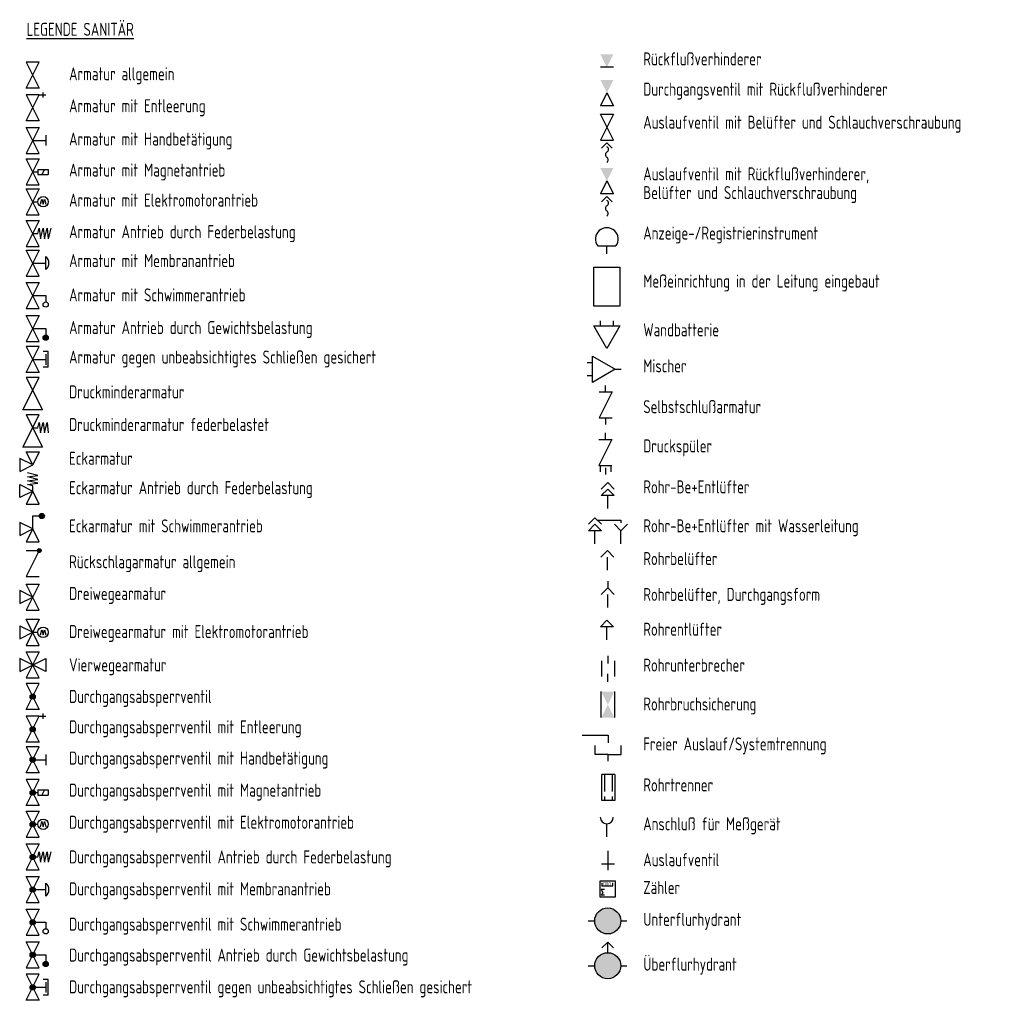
# Model space of a CAD drawing. Header units: millimetres. Extents: x 46241 to 47042, y 11353 to 11944.
# Tile 6 of 6: x 46778 to 47042, y 11680 to 11944. Entities that reach past the tile are written whole.
import ezdxf

# ---------------------------------------------------------------- set-up
doc = ezdxf.new("R2010")
doc.units = ezdxf.units.MM
doc.header["$LTSCALE"] = 500
for name, color, linetype in [('AS__EN_F', 132, 'Continuous'), ('GH__ERF', 132, 'Continuous'), ('S__AR_W', 132, 'Continuous'), ('S__BT_W', 142, 'Continuous'), ('S__EN_W', 132, 'Continuous'), ('ZX_LD', 255, 'Continuous')]:
    doc.layers.add(name, color=color, linetype=linetype)
doc.styles.add('ISOCP', font='isocp.shx', dxfattribs={"width": 0.8})
doc.styles.get("Standard").update_dxf_attribs({"font": 'isocp.shx', "width": 0.9})
doc.styles.add('VARIA', font='ISO.shx', dxfattribs={"width": 0.7})

msp = doc.modelspace()

# ---------------------------------------------------------------- hatches: boundary and pattern name
at = {"layer": 'AS__EN_F'}
for points in [[(46939.23, 11701.77, 1), (46932.23, 11701.77, 1)], [(46939.23, 11689.74, 1), (46932.23, 11689.74, 1)]]:
    msp.add_hatch(color=256, dxfattribs=at).paths.add_polyline_path(points)
at = {"layer": 'S__BT_W'}
h = msp.add_hatch(color=256, dxfattribs=at)
edge = h.paths.add_edge_path()
edge.add_arc((46781.12, 11692.66), 0.7, 0, 90, ccw=False)
edge.add_arc((46781.12, 11692.66), 0.7, 270, 360, ccw=False)
edge.add_arc((46781.12, 11692.66), 0.7, 180, 270, ccw=False)
edge.add_arc((46781.12, 11692.66), 0.7, 90, 180, ccw=False)
h = msp.add_hatch(color=256, dxfattribs=at)
edge = h.paths.add_edge_path()
edge.add_arc((46784.62, 11690.21), 0.7, 0, 90, ccw=False)
edge.add_arc((46784.62, 11690.21), 0.7, 270, 360, ccw=False)
edge.add_arc((46784.62, 11690.21), 0.7, 180, 270, ccw=False)
edge.add_arc((46784.62, 11690.21), 0.7, 90, 180, ccw=False)

# ---------------------------------------------------------------- linework, layer by layer
at = {"layer": 'AS__EN_F', "color": 7}
for p, q in [((46930.44, 11701.77), (46932.23, 11701.77)), ((46939.23, 11701.77), (46940.87, 11701.77)), ((46930.44, 11689.74), (46932.23, 11689.74)), ((46939.23, 11689.74), (46940.87, 11689.74))]:
    msp.add_line(p, q, dxfattribs=at)
at = {"layer": 'AS__EN_F'}
for p, q in [((46935.73, 11696.06), (46934.15, 11694.5)), ((46935.73, 11693.24), (46935.73, 11696.06)), ((46935.73, 11696.06), (46937.31, 11694.5))]:
    msp.add_line(p, q, dxfattribs=at)
for centre in [(46935.73, 11701.77), (46935.73, 11689.74)]:
    msp.add_circle(centre, 3.5, dxfattribs=at)
at = {"layer": 'GH__ERF'}
for p, q in [((46933.63, 11712.49), (46933.63, 11708.29)), ((46937.83, 11712.49), (46933.63, 11712.49)), ((46937.83, 11708.29), (46937.83, 11712.49)), ((46933.95, 11710.24), (46934.4, 11709.45)), ((46934.84, 11710.24), (46933.95, 11710.24)), ((46934.16, 11711.97), (46934.16, 11711.17)), ((46934.16, 11711.17), (46937.14, 11711.17)), ((46937.14, 11711.17), (46937.14, 11711.97)), ((46933.63, 11708.29), (46937.83, 11708.29)), ((46934.4, 11709.45), (46933.95, 11708.66)), ((46934.84, 11708.66), (46933.95, 11708.66))]:
    msp.add_line(p, q, dxfattribs=at)
at = {"layer": 'S__AR_W'}
for p, q in [((46783.92, 11923.09), (46783.92, 11924.49)), ((46782.87, 11923.79), (46784.62, 11923.79)), ((46781.12, 11911.58), (46784.62, 11911.58)), ((46784.62, 11912.98), (46784.62, 11910.18)), ((46781.12, 11903.09), (46782.52, 11903.09)), ((46782.52, 11903.79), (46782.52, 11902.39)), ((46782.52, 11903.79), (46785.32, 11903.79)), ((46784.27, 11903.79), (46783.57, 11902.39)), ((46785.32, 11903.79), (46785.32, 11902.39)), ((46782.52, 11902.39), (46785.32, 11902.39)), ((46781.12, 11895.09), (46782.52, 11895.09)), ((46783.22, 11894.39), (46783.57, 11895.79)), ((46783.57, 11895.79), (46783.92, 11894.39)), ((46783.92, 11894.39), (46784.27, 11895.79)), ((46784.27, 11895.79), (46784.62, 11894.39)), ((46782.52, 11886.55), (46782.87, 11887.95)), ((46782.87, 11887.95), (46783.22, 11885.15)), ((46783.22, 11885.15), (46783.92, 11887.95)), ((46783.92, 11887.95), (46784.27, 11885.15)), ((46784.27, 11885.15), (46784.97, 11887.95)), ((46784.97, 11887.95), (46785.32, 11885.15)), ((46786.02, 11887.95), (46785.32, 11885.15)), ((46781.12, 11886.55), (46782.52, 11886.55)), ((46784.62, 11876.84), (46784.62, 11880.34)), ((46781.12, 11878.59), (46784.62, 11878.59)), ((46781.12, 11869.9), (46784.62, 11869.9)), ((46784.62, 11869.9), (46784.62, 11868.15)), ((46781.12, 11861.01), (46784.62, 11861.01)), ((46784.62, 11861.01), (46784.62, 11859.26)), ((46781.12, 11852.69), (46784.62, 11852.69)), ((46785.32, 11854.79), (46783.92, 11854.79)), ((46784.62, 11854.09), (46784.62, 11851.29)), ((46785.32, 11850.59), (46785.32, 11854.79)), ((46785.32, 11850.59), (46783.92, 11850.59)), ((46781.12, 11834.33), (46782.52, 11834.33)), ((46782.52, 11834.33), (46782.87, 11835.73)), ((46782.87, 11835.73), (46783.22, 11832.93)), ((46783.22, 11832.93), (46783.92, 11835.73)), ((46783.92, 11835.73), (46784.27, 11832.93)), ((46784.27, 11832.93), (46784.97, 11835.73)), ((46784.97, 11835.73), (46785.32, 11832.93)), ((46782.52, 11821.51), (46779.72, 11822.21)), ((46779.72, 11821.16), (46782.52, 11821.51)), ((46782.52, 11820.46), (46779.72, 11821.16)), ((46777.62, 11819.06), (46781.12, 11817.31)), ((46777.62, 11815.56), (46777.62, 11819.06)), ((46779.72, 11820.11), (46782.52, 11820.46)), ((46782.52, 11819.41), (46779.72, 11820.11)), ((46779.72, 11819.06), (46782.52, 11819.41)), ((46781.12, 11818.71), (46779.72, 11819.06)), ((46781.12, 11817.31), (46781.12, 11818.71)), ((46781.12, 11817.31), (46777.62, 11815.56)), ((46781.12, 11817.31), (46779.37, 11813.81)), ((46782.87, 11813.81), (46781.12, 11817.31)), ((46779.37, 11813.81), (46782.87, 11813.81)), ((46781.12, 11807.13), (46781.12, 11810.63)), ((46781.12, 11810.63), (46782.87, 11810.63)), ((46781.12, 11807.13), (46777.62, 11808.88)), ((46777.62, 11808.88), (46777.62, 11805.38)), ((46777.62, 11805.38), (46781.12, 11807.13)), ((46781.12, 11807.13), (46779.37, 11803.63)), ((46782.87, 11803.63), (46781.12, 11807.13)), ((46779.37, 11803.63), (46782.87, 11803.63)), ((46777.62, 11781.1), (46777.62, 11777.6)), ((46777.62, 11781.1), (46781.12, 11779.35)), ((46777.62, 11777.6), (46781.12, 11779.35)), ((46781.12, 11779.35), (46782.52, 11779.35)), ((46783.22, 11778.65), (46783.57, 11780.05)), ((46783.57, 11780.05), (46783.92, 11778.65)), ((46783.92, 11778.65), (46784.27, 11780.05)), ((46784.27, 11780.05), (46784.62, 11778.65))]:
    msp.add_line(p, q, dxfattribs=at)
for points in [[(46782.87, 11925.57), (46779.37, 11925.57), (46782.87, 11932.57), (46779.37, 11932.57)], [(46782.87, 11916.79), (46779.37, 11916.79), (46782.87, 11923.79), (46779.37, 11923.79)], [(46779.37, 11915.08), (46782.87, 11915.08), (46779.37, 11908.08), (46782.87, 11908.08)], [(46779.37, 11906.59), (46782.87, 11906.59), (46779.37, 11899.59), (46782.87, 11899.59)], [(46779.37, 11898.59), (46782.87, 11898.59), (46779.37, 11891.59), (46782.87, 11891.59)], [(46779.37, 11890.05), (46782.87, 11890.05), (46779.37, 11883.05), (46782.87, 11883.05)], [(46779.37, 11882.09), (46782.87, 11882.09), (46779.37, 11875.09), (46782.87, 11875.09)], [(46779.37, 11873.4), (46782.87, 11873.4), (46779.37, 11866.4), (46782.87, 11866.4)], [(46779.37, 11864.51), (46782.87, 11864.51), (46779.37, 11857.51), (46782.87, 11857.51)], [(46782.87, 11849.19), (46779.37, 11849.19), (46782.87, 11856.19), (46779.37, 11856.19)], [(46779.37, 11847.86), (46783.75, 11839.11), (46778.5, 11839.11), (46782.87, 11847.86)], [(46779.37, 11837.83), (46783.75, 11829.08), (46778.5, 11829.08), (46782.87, 11837.83)], [(46781.12, 11824.34), (46779.37, 11827.84), (46782.87, 11827.84)], [(46781.12, 11824.34), (46777.62, 11826.09), (46777.62, 11822.59)], [(46779.37, 11792.31), (46782.87, 11792.31), (46779.37, 11785.31), (46782.87, 11785.31)], [(46781.12, 11788.81), (46777.62, 11790.56), (46777.62, 11787.06)], [(46779.37, 11782.85), (46782.87, 11782.85), (46779.37, 11775.85), (46782.87, 11775.85)], [(46779.37, 11774.08), (46782.87, 11774.08), (46779.37, 11767.08), (46782.87, 11767.08)], [(46784.62, 11772.33), (46784.62, 11768.83), (46777.62, 11772.33), (46777.62, 11768.83)]]:
    msp.add_lwpolyline(points, close=True, dxfattribs=at)
msp.add_lwpolyline([(46779.37, 11801.33), (46782.87, 11801.33), (46779.37, 11794.33), (46782.87, 11794.33)], dxfattribs=at)
for centre, radius in [((46783.92, 11895.09), 1.4), ((46784.62, 11867.45), 0.7), ((46784.62, 11858.56), 0.7), ((46783.57, 11810.63), 0.7), ((46782.87, 11801.33), 0.525), ((46783.92, 11779.35), 1.4)]:
    msp.add_circle(centre, radius, dxfattribs=at)
msp.add_arc((46783.31, 11878.59), 2.19, 306.8699, 53.1301, dxfattribs=at)
for points in [[(46783.92, 11858.56), (46783.96, 11858.35), (46783.96, 11858.78)], [(46783.96, 11858.78), (46784.05, 11858.15), (46784.05, 11858.98)], [(46784.05, 11858.15), (46783.96, 11858.78), (46783.96, 11858.35)], [(46784.05, 11858.98), (46784.21, 11858), (46784.21, 11859.13)], [(46784.21, 11858), (46784.05, 11858.98), (46784.05, 11858.15)], [(46784.21, 11859.13), (46784.4, 11857.9), (46784.4, 11859.23)], [(46784.4, 11857.9), (46784.21, 11859.13), (46784.21, 11858)], [(46784.4, 11859.23), (46784.62, 11857.86), (46784.62, 11859.26)], [(46784.62, 11857.86), (46784.4, 11859.23), (46784.4, 11857.9)], [(46784.84, 11857.9), (46784.62, 11859.26), (46784.62, 11857.86)], [(46784.62, 11859.26), (46784.84, 11857.9), (46784.84, 11859.23)], [(46785.03, 11858), (46784.84, 11859.23), (46784.84, 11857.9)], [(46784.84, 11859.23), (46785.03, 11858), (46785.03, 11859.13)], [(46785.19, 11858.15), (46785.03, 11859.13), (46785.03, 11858)], [(46785.03, 11859.13), (46785.19, 11858.15), (46785.19, 11858.98)], [(46785.29, 11858.35), (46785.19, 11858.98), (46785.19, 11858.15)], [(46785.19, 11858.98), (46785.29, 11858.35), (46785.29, 11858.78)], [(46785.32, 11858.56), (46785.29, 11858.78), (46785.29, 11858.35)], [(46782.87, 11810.63), (46782.91, 11810.41), (46782.91, 11810.84)], [(46782.91, 11810.84), (46783, 11810.22), (46783, 11811.04)], [(46783, 11810.22), (46782.91, 11810.84), (46782.91, 11810.41)], [(46783, 11811.04), (46783.16, 11810.06), (46783.16, 11811.19)], [(46783.16, 11810.06), (46783, 11811.04), (46783, 11810.22)], [(46783.16, 11811.19), (46783.35, 11809.96), (46783.35, 11811.29)], [(46783.35, 11809.96), (46783.16, 11811.19), (46783.16, 11810.06)], [(46783.35, 11811.29), (46783.57, 11809.93), (46783.57, 11811.33)], [(46783.57, 11809.93), (46783.35, 11811.29), (46783.35, 11809.96)], [(46783.57, 11811.33), (46783.79, 11809.96), (46783.79, 11811.29)], [(46783.79, 11809.96), (46783.57, 11811.33), (46783.57, 11809.93)], [(46783.79, 11811.29), (46783.98, 11810.06), (46783.98, 11811.19)], [(46783.98, 11810.06), (46783.79, 11811.29), (46783.79, 11809.96)], [(46783.98, 11811.19), (46784.14, 11810.22), (46784.14, 11811.04)], [(46784.14, 11810.22), (46783.98, 11811.19), (46783.98, 11810.06)], [(46784.14, 11811.04), (46784.24, 11810.41), (46784.24, 11810.84)], [(46784.24, 11810.41), (46784.14, 11811.04), (46784.14, 11810.22)], [(46784.27, 11810.63), (46784.24, 11810.84), (46784.24, 11810.41)], [(46782.35, 11801.33), (46782.37, 11801.17), (46782.37, 11801.49)], [(46782.37, 11801.49), (46782.45, 11801.02), (46782.45, 11801.64)], [(46782.45, 11801.02), (46782.37, 11801.49), (46782.37, 11801.17)], [(46782.45, 11801.64), (46782.56, 11800.91), (46782.56, 11801.76)], [(46782.56, 11800.91), (46782.45, 11801.64), (46782.45, 11801.02)], [(46782.56, 11801.76), (46782.71, 11800.83), (46782.71, 11801.83)], [(46782.71, 11800.83), (46782.56, 11801.76), (46782.56, 11800.91)], [(46782.71, 11801.83), (46782.87, 11800.81), (46782.87, 11801.86)], [(46782.87, 11800.81), (46782.71, 11801.83), (46782.71, 11800.83)], [(46782.87, 11801.86), (46783.03, 11800.83), (46783.03, 11801.83)], [(46783.03, 11800.83), (46782.87, 11801.86), (46782.87, 11800.81)], [(46783.03, 11801.83), (46783.18, 11800.91), (46783.18, 11801.76)], [(46783.18, 11800.91), (46783.03, 11801.83), (46783.03, 11800.83)], [(46783.18, 11801.76), (46783.3, 11801.02), (46783.3, 11801.64)], [(46783.3, 11801.02), (46783.18, 11801.76), (46783.18, 11800.91)], [(46783.3, 11801.64), (46783.37, 11801.17), (46783.37, 11801.49)], [(46783.37, 11801.17), (46783.3, 11801.64), (46783.3, 11801.02)], [(46783.4, 11801.33), (46783.37, 11801.49), (46783.37, 11801.17)]]:
    msp.add_solid(points, dxfattribs=at)
at = {"layer": 'S__BT_W'}
for p, q in [((46937.25, 11931.24), (46933.75, 11931.24)), ((46935.5, 11924.35), (46933.75, 11920.85)), ((46935.5, 11924.35), (46937.25, 11920.85)), ((46937.25, 11920.85), (46933.75, 11920.85)), ((46933.05, 11883.21), (46937.95, 11883.21)), ((46935.5, 11881.11), (46935.5, 11883.21)), ((46932, 11867), (46932, 11877.5)), ((46932, 11877.5), (46939, 11877.5)), ((46939, 11877.5), (46939, 11867)), ((46939, 11867), (46932, 11867)), ((46935.15, 11843.97), (46935.15, 11845.72)), ((46936.9, 11843.97), (46933.4, 11836.97)), ((46933.4, 11843.97), (46936.9, 11843.97)), ((46933.4, 11836.97), (46936.9, 11836.97)), ((46933.4, 11836.97), (46936.9, 11836.97)), ((46935.15, 11836.97), (46935.15, 11835.22)), ((46935.13, 11831.22), (46935.13, 11832.97)), ((46933.38, 11831.22), (46936.88, 11831.22)), ((46936.88, 11831.22), (46933.38, 11824.22)), ((46933.38, 11824.22), (46936.88, 11824.22)), ((46933.38, 11824.22), (46936.88, 11824.22)), ((46933.73, 11824.22), (46933.73, 11822.47)), ((46936.53, 11824.22), (46936.53, 11822.47)), ((46935.13, 11823.52), (46935.13, 11821.77)), ((46935.75, 11812.6), (46935.75, 11816.1)), ((46932.97, 11809.46), (46939.27, 11809.46)), ((46939.27, 11809.46), (46939.27, 11808.76)), ((46932.27, 11803.16), (46932.27, 11806.66)), ((46939.27, 11803.16), (46939.27, 11806.66)), ((46935.67, 11796.08), (46935.67, 11799.58)), ((46935.74, 11793.06), (46935.74, 11791.31)), ((46935.74, 11786.06), (46935.74, 11789.56)), ((46935.5, 11777.35), (46935.5, 11780.85)), ((46934.02, 11771.66), (46934.02, 11767.46)), ((46935.77, 11773.06), (46935.77, 11770.96)), ((46937.52, 11771.66), (46937.52, 11767.46)), ((46935.77, 11766.06), (46935.77, 11768.16)), ((46934.01, 11756.44), (46934.01, 11763.44)), ((46937.51, 11763.44), (46937.51, 11756.44)), ((46783.92, 11756.11), (46783.92, 11757.51)), ((46782.87, 11756.81), (46784.62, 11756.81)), ((46928.89, 11751.75), (46935.89, 11751.75)), ((46935.89, 11751.75), (46935.89, 11749.65)), ((46932.39, 11746.5), (46932.39, 11748.95)), ((46939.39, 11746.5), (46939.39, 11748.95)), ((46781.12, 11745.08), (46784.62, 11745.08)), ((46784.62, 11746.48), (46784.62, 11743.68)), ((46935.89, 11746.5), (46932.39, 11746.5)), ((46935.89, 11746.5), (46939.39, 11746.5)), ((46935.89, 11744.75), (46935.89, 11746.5)), ((46934.13, 11734.14), (46934.13, 11741.14)), ((46937.63, 11741.14), (46934.13, 11741.14)), ((46934.83, 11741.14), (46934.83, 11736.59)), ((46936.93, 11741.14), (46936.93, 11736.59)), ((46937.63, 11741.14), (46937.63, 11734.14)), ((46781.12, 11736.27), (46782.52, 11736.27)), ((46782.52, 11736.97), (46785.32, 11736.97)), ((46782.52, 11736.97), (46782.52, 11735.57)), ((46784.27, 11736.97), (46783.57, 11735.57)), ((46785.32, 11736.97), (46785.32, 11735.57)), ((46782.52, 11735.57), (46785.32, 11735.57)), ((46937.63, 11734.14), (46934.13, 11734.14)), ((46934.83, 11735.19), (46934.83, 11734.14)), ((46936.93, 11735.19), (46936.93, 11734.14)), ((46783.22, 11727.07), (46783.57, 11728.47)), ((46783.57, 11728.47), (46783.92, 11727.07)), ((46783.92, 11727.07), (46784.27, 11728.47)), ((46784.27, 11728.47), (46784.62, 11727.07)), ((46781.12, 11727.77), (46782.52, 11727.77)), ((46935.49, 11724.38), (46935.49, 11727.88)), ((46782.52, 11718.97), (46782.87, 11720.37)), ((46782.87, 11720.37), (46783.22, 11717.57)), ((46783.22, 11717.57), (46783.92, 11720.37)), ((46783.92, 11720.37), (46784.27, 11717.57)), ((46784.27, 11717.57), (46784.97, 11720.37)), ((46784.97, 11720.37), (46785.32, 11717.57)), ((46786.02, 11720.37), (46785.32, 11717.57)), ((46781.12, 11718.97), (46782.52, 11718.97)), ((46781.12, 11710.2), (46784.62, 11710.2)), ((46784.62, 11708.45), (46784.62, 11711.95)), ((46781.12, 11701.43), (46784.62, 11701.43)), ((46784.62, 11701.43), (46784.62, 11699.68)), ((46781.12, 11692.66), (46784.62, 11692.66)), ((46784.62, 11692.66), (46784.62, 11690.91)), ((46785.32, 11686.04), (46783.92, 11686.04)), ((46785.32, 11681.84), (46785.32, 11686.04)), ((46781.12, 11683.94), (46784.62, 11683.94)), ((46784.62, 11685.34), (46784.62, 11682.54)), ((46785.32, 11681.84), (46783.92, 11681.84))]:
    msp.add_line(p, q, dxfattribs=at)
for points in [[(46934, 11817.85), (46935.75, 11819.6), (46937.5, 11817.85)], [(46930.52, 11808.41), (46932.27, 11810.16), (46934.02, 11808.41)], [(46937.52, 11808.41), (46939.27, 11806.66), (46941.02, 11808.41)], [(46933.92, 11799.58), (46935.67, 11801.33), (46937.42, 11799.58)], [(46933.99, 11789.56), (46935.74, 11791.31), (46937.49, 11789.56)]]:
    msp.add_lwpolyline(points, dxfattribs=at)
for points in [[(46934, 11816.1), (46935.75, 11817.85), (46937.5, 11816.1)], [(46930.52, 11806.66), (46932.27, 11808.41), (46934.02, 11806.66)], [(46933.75, 11780.85), (46935.5, 11782.6), (46937.25, 11780.85)], [(46782.87, 11758.58), (46779.37, 11758.58), (46782.87, 11765.58), (46779.37, 11765.58)], [(46782.87, 11749.81), (46779.37, 11749.81), (46782.87, 11756.81), (46779.37, 11756.81)], [(46782.87, 11741.58), (46779.37, 11741.58), (46782.87, 11748.58), (46779.37, 11748.58)], [(46782.87, 11732.77), (46779.37, 11732.77), (46782.87, 11739.77), (46779.37, 11739.77)], [(46779.37, 11731.27), (46782.87, 11731.27), (46779.37, 11724.27), (46782.87, 11724.27)], [(46779.37, 11722.47), (46782.87, 11722.47), (46779.37, 11715.47), (46782.87, 11715.47)], [(46779.37, 11713.7), (46782.87, 11713.7), (46779.37, 11706.7), (46782.87, 11706.7)], [(46779.37, 11704.93), (46782.87, 11704.93), (46779.37, 11697.93), (46782.87, 11697.93)], [(46779.37, 11696.16), (46782.87, 11696.16), (46779.37, 11689.16), (46782.87, 11689.16)], [(46782.87, 11680.44), (46779.37, 11680.44), (46782.87, 11687.44), (46779.37, 11687.44)]]:
    msp.add_lwpolyline(points, close=True, dxfattribs=at)
for points in [[(46781.12, 11693.36, -0.414214), (46781.82, 11692.66, -0.414214), (46781.12, 11691.96, -0.414214), (46780.42, 11692.66, -0.414214), (46781.12, 11693.36)], [(46784.62, 11690.91, -0.414214), (46785.32, 11690.21, -0.414214), (46784.62, 11689.51, -0.414214), (46783.92, 11690.21, -0.414214), (46784.62, 11690.91)]]:
    msp.add_lwpolyline(points, format="xyb", close=True, dxfattribs=at)
for centre, radius in [((46781.12, 11762.08), 0.7), ((46781.12, 11753.31), 0.7), ((46781.12, 11745.08), 0.7), ((46781.12, 11736.27), 0.7), ((46781.12, 11727.77), 0.7), ((46783.92, 11727.77), 1.4), ((46781.12, 11718.97), 0.7), ((46781.12, 11710.2), 0.7), ((46781.12, 11701.43), 0.7), ((46784.62, 11698.98), 0.7), ((46781.12, 11683.94), 0.7)]:
    msp.add_circle(centre, radius, dxfattribs=at)
for centre, radius, start, end in [((46935.5, 11885.05), 3.06, 323.1301, 216.8699), ((46935.49, 11729.63), 1.75, 180, 0), ((46783.31, 11710.2), 2.19, 306.8699, 53.1301)]:
    msp.add_arc(centre, radius, start, end, dxfattribs=at)
for points in [[(46933.75, 11934.74), (46937.25, 11934.74), (46935.5, 11931.24)], [(46933.75, 11927.85), (46937.25, 11927.85), (46935.5, 11924.35)], [(46780.71, 11762.64), (46780.9, 11761.41), (46780.9, 11762.74)], [(46780.9, 11762.74), (46781.12, 11761.38), (46781.12, 11762.78)], [(46781.12, 11761.38), (46780.9, 11762.74), (46780.9, 11761.41)], [(46781.12, 11762.78), (46781.34, 11761.41), (46781.34, 11762.74)], [(46781.34, 11761.41), (46781.12, 11762.78), (46781.12, 11761.38)], [(46781.34, 11762.74), (46781.53, 11761.51), (46781.53, 11762.64)], [(46781.53, 11761.51), (46781.34, 11762.74), (46781.34, 11761.41)], [(46934.01, 11763.44), (46937.51, 11763.44), (46935.76, 11759.94)], [(46780.42, 11762.08), (46780.46, 11761.86), (46780.46, 11762.29)], [(46780.46, 11762.29), (46780.55, 11761.67), (46780.55, 11762.49)], [(46780.55, 11761.67), (46780.46, 11762.29), (46780.46, 11761.86)], [(46780.55, 11762.49), (46780.71, 11761.51), (46780.71, 11762.64)], [(46780.71, 11761.51), (46780.55, 11762.49), (46780.55, 11761.67)], [(46780.9, 11761.41), (46780.71, 11762.64), (46780.71, 11761.51)], [(46781.53, 11762.64), (46781.69, 11761.67), (46781.69, 11762.49)], [(46781.69, 11761.67), (46781.53, 11762.64), (46781.53, 11761.51)], [(46781.69, 11762.49), (46781.79, 11761.86), (46781.79, 11762.29)], [(46781.79, 11761.86), (46781.69, 11762.49), (46781.69, 11761.67)], [(46781.82, 11762.08), (46781.79, 11762.29), (46781.79, 11761.86)], [(46934.01, 11756.44), (46935.76, 11759.94), (46937.51, 11756.44)], [(46780.42, 11753.31), (46780.46, 11753.09), (46780.46, 11753.52)], [(46780.46, 11753.52), (46780.55, 11752.89), (46780.55, 11753.72)], [(46780.55, 11752.89), (46780.46, 11753.52), (46780.46, 11753.09)], [(46780.55, 11753.72), (46780.71, 11752.74), (46780.71, 11753.87)], [(46780.71, 11752.74), (46780.55, 11753.72), (46780.55, 11752.89)], [(46780.71, 11753.87), (46780.9, 11752.64), (46780.9, 11753.97)], [(46780.9, 11752.64), (46780.71, 11753.87), (46780.71, 11752.74)], [(46780.9, 11753.97), (46781.12, 11752.61), (46781.12, 11754.01)], [(46781.12, 11752.61), (46780.9, 11753.97), (46780.9, 11752.64)], [(46781.12, 11754.01), (46781.34, 11752.64), (46781.34, 11753.97)], [(46781.34, 11752.64), (46781.12, 11754.01), (46781.12, 11752.61)], [(46781.34, 11753.97), (46781.53, 11752.74), (46781.53, 11753.87)], [(46781.53, 11752.74), (46781.34, 11753.97), (46781.34, 11752.64)], [(46781.53, 11753.87), (46781.69, 11752.89), (46781.69, 11753.72)], [(46781.69, 11752.89), (46781.53, 11753.87), (46781.53, 11752.74)], [(46781.69, 11753.72), (46781.79, 11753.09), (46781.79, 11753.52)], [(46781.79, 11753.09), (46781.69, 11753.72), (46781.69, 11752.89)], [(46781.82, 11753.31), (46781.79, 11753.52), (46781.79, 11753.09)], [(46780.42, 11745.08), (46780.46, 11744.87), (46780.46, 11745.3)], [(46780.46, 11745.3), (46780.55, 11744.67), (46780.55, 11745.49)], [(46780.55, 11744.67), (46780.46, 11745.3), (46780.46, 11744.87)], [(46780.55, 11745.49), (46780.71, 11744.52), (46780.71, 11745.65)], [(46780.71, 11744.52), (46780.55, 11745.49), (46780.55, 11744.67)], [(46780.71, 11745.65), (46780.9, 11744.42), (46780.9, 11745.75)], [(46780.9, 11744.42), (46780.71, 11745.65), (46780.71, 11744.52)], [(46780.9, 11745.75), (46781.12, 11744.38), (46781.12, 11745.78)], [(46781.12, 11744.38), (46780.9, 11745.75), (46780.9, 11744.42)], [(46781.12, 11745.78), (46781.34, 11744.42), (46781.34, 11745.75)], [(46781.34, 11744.42), (46781.12, 11745.78), (46781.12, 11744.38)], [(46781.34, 11745.75), (46781.53, 11744.52), (46781.53, 11745.65)], [(46781.53, 11744.52), (46781.34, 11745.75), (46781.34, 11744.42)], [(46781.53, 11745.65), (46781.69, 11744.67), (46781.69, 11745.49)], [(46781.69, 11744.67), (46781.53, 11745.65), (46781.53, 11744.52)], [(46781.69, 11745.49), (46781.79, 11744.87), (46781.79, 11745.3)], [(46781.79, 11744.87), (46781.69, 11745.49), (46781.69, 11744.67)], [(46781.82, 11745.08), (46781.79, 11745.3), (46781.79, 11744.87)], [(46780.42, 11736.27), (46780.46, 11736.06), (46780.46, 11736.49)], [(46780.46, 11736.49), (46780.55, 11735.86), (46780.55, 11736.68)], [(46780.55, 11735.86), (46780.46, 11736.49), (46780.46, 11736.06)], [(46780.55, 11736.68), (46780.71, 11735.71), (46780.71, 11736.84)], [(46780.71, 11735.71), (46780.55, 11736.68), (46780.55, 11735.86)], [(46780.71, 11736.84), (46780.9, 11735.61), (46780.9, 11736.94)], [(46780.9, 11735.61), (46780.71, 11736.84), (46780.71, 11735.71)], [(46780.9, 11736.94), (46781.12, 11735.57), (46781.12, 11736.97)], [(46781.12, 11735.57), (46780.9, 11736.94), (46780.9, 11735.61)], [(46781.12, 11736.97), (46781.34, 11735.61), (46781.34, 11736.94)], [(46781.34, 11735.61), (46781.12, 11736.97), (46781.12, 11735.57)], [(46781.34, 11736.94), (46781.53, 11735.71), (46781.53, 11736.84)], [(46781.53, 11735.71), (46781.34, 11736.94), (46781.34, 11735.61)], [(46781.53, 11736.84), (46781.69, 11735.86), (46781.69, 11736.68)], [(46781.69, 11735.86), (46781.53, 11736.84), (46781.53, 11735.71)], [(46781.69, 11736.68), (46781.79, 11736.06), (46781.79, 11736.49)], [(46781.79, 11736.06), (46781.69, 11736.68), (46781.69, 11735.86)], [(46781.82, 11736.27), (46781.79, 11736.49), (46781.79, 11736.06)], [(46780.55, 11728.19), (46780.71, 11727.21), (46780.71, 11728.34)], [(46780.71, 11728.34), (46780.9, 11727.11), (46780.9, 11728.44)], [(46780.9, 11727.11), (46780.71, 11728.34), (46780.71, 11727.21)], [(46780.9, 11728.44), (46781.12, 11727.07), (46781.12, 11728.47)], [(46781.12, 11727.07), (46780.9, 11728.44), (46780.9, 11727.11)], [(46781.34, 11727.11), (46781.12, 11728.47), (46781.12, 11727.07)], [(46781.12, 11728.47), (46781.34, 11727.11), (46781.34, 11728.44)], [(46781.53, 11727.21), (46781.34, 11728.44), (46781.34, 11727.11)], [(46781.34, 11728.44), (46781.53, 11727.21), (46781.53, 11728.34)], [(46781.69, 11727.36), (46781.53, 11728.34), (46781.53, 11727.21)], [(46781.53, 11728.34), (46781.69, 11727.36), (46781.69, 11728.19)], [(46780.42, 11727.77), (46780.46, 11727.56), (46780.46, 11727.99)], [(46780.46, 11727.99), (46780.55, 11727.36), (46780.55, 11728.19)], [(46780.55, 11727.36), (46780.46, 11727.99), (46780.46, 11727.56)], [(46780.71, 11727.21), (46780.55, 11728.19), (46780.55, 11727.36)], [(46781.79, 11727.56), (46781.69, 11728.19), (46781.69, 11727.36)], [(46781.69, 11728.19), (46781.79, 11727.56), (46781.79, 11727.99)], [(46781.82, 11727.77), (46781.79, 11727.99), (46781.79, 11727.56)], [(46780.42, 11718.97), (46780.46, 11718.76), (46780.46, 11719.19)], [(46780.46, 11719.19), (46780.55, 11718.56), (46780.55, 11719.38)], [(46780.55, 11718.56), (46780.46, 11719.19), (46780.46, 11718.76)], [(46780.55, 11719.38), (46780.71, 11718.41), (46780.71, 11719.54)], [(46780.71, 11718.41), (46780.55, 11719.38), (46780.55, 11718.56)], [(46780.71, 11719.54), (46780.9, 11718.31), (46780.9, 11719.64)], [(46780.9, 11718.31), (46780.71, 11719.54), (46780.71, 11718.41)], [(46780.9, 11719.64), (46781.12, 11718.27), (46781.12, 11719.67)], [(46781.12, 11718.27), (46780.9, 11719.64), (46780.9, 11718.31)], [(46781.12, 11719.67), (46781.34, 11718.31), (46781.34, 11719.64)], [(46781.34, 11718.31), (46781.12, 11719.67), (46781.12, 11718.27)], [(46781.34, 11719.64), (46781.53, 11718.41), (46781.53, 11719.54)], [(46781.53, 11718.41), (46781.34, 11719.64), (46781.34, 11718.31)], [(46781.53, 11719.54), (46781.69, 11718.56), (46781.69, 11719.38)], [(46781.69, 11718.56), (46781.53, 11719.54), (46781.53, 11718.41)], [(46781.69, 11719.38), (46781.79, 11718.76), (46781.79, 11719.19)], [(46781.79, 11718.76), (46781.69, 11719.38), (46781.69, 11718.56)], [(46781.82, 11718.97), (46781.79, 11719.19), (46781.79, 11718.76)], [(46780.42, 11710.2), (46780.46, 11709.99), (46780.46, 11710.42)], [(46780.46, 11710.42), (46780.55, 11709.79), (46780.55, 11710.61)], [(46780.55, 11709.79), (46780.46, 11710.42), (46780.46, 11709.99)], [(46780.55, 11710.61), (46780.71, 11709.64), (46780.71, 11710.77)], [(46780.71, 11709.64), (46780.55, 11710.61), (46780.55, 11709.79)], [(46780.71, 11710.77), (46780.9, 11709.54), (46780.9, 11710.87)], [(46780.9, 11709.54), (46780.71, 11710.77), (46780.71, 11709.64)], [(46780.9, 11710.87), (46781.12, 11709.5), (46781.12, 11710.9)], [(46781.12, 11709.5), (46780.9, 11710.87), (46780.9, 11709.54)], [(46781.12, 11710.9), (46781.34, 11709.54), (46781.34, 11710.87)], [(46781.34, 11709.54), (46781.12, 11710.9), (46781.12, 11709.5)], [(46781.34, 11710.87), (46781.53, 11709.64), (46781.53, 11710.77)], [(46781.53, 11709.64), (46781.34, 11710.87), (46781.34, 11709.54)], [(46781.53, 11710.77), (46781.69, 11709.79), (46781.69, 11710.61)], [(46781.69, 11709.79), (46781.53, 11710.77), (46781.53, 11709.64)], [(46781.69, 11710.61), (46781.79, 11709.99), (46781.79, 11710.42)], [(46781.79, 11709.99), (46781.69, 11710.61), (46781.69, 11709.79)], [(46781.82, 11710.2), (46781.79, 11710.42), (46781.79, 11709.99)], [(46780.46, 11701.65), (46780.55, 11701.02), (46780.55, 11701.84)], [(46780.55, 11701.84), (46780.71, 11700.86), (46780.71, 11702)], [(46780.71, 11700.86), (46780.55, 11701.84), (46780.55, 11701.02)], [(46780.71, 11702), (46780.9, 11700.76), (46780.9, 11702.09)], [(46780.9, 11700.76), (46780.71, 11702), (46780.71, 11700.86)], [(46780.9, 11702.09), (46781.12, 11700.73), (46781.12, 11702.13)], [(46781.12, 11700.73), (46780.9, 11702.09), (46780.9, 11700.76)], [(46781.12, 11702.13), (46781.34, 11700.76), (46781.34, 11702.09)], [(46781.34, 11700.76), (46781.12, 11702.13), (46781.12, 11700.73)], [(46781.34, 11702.09), (46781.53, 11700.86), (46781.53, 11702)], [(46781.53, 11700.86), (46781.34, 11702.09), (46781.34, 11700.76)], [(46781.69, 11701.02), (46781.53, 11702), (46781.53, 11700.86)], [(46781.53, 11702), (46781.69, 11701.02), (46781.69, 11701.84)], [(46781.69, 11701.84), (46781.79, 11701.21), (46781.79, 11701.65)], [(46781.79, 11701.21), (46781.69, 11701.84), (46781.69, 11701.02)], [(46780.42, 11701.43), (46780.46, 11701.21), (46780.46, 11701.65)], [(46780.55, 11701.02), (46780.46, 11701.65), (46780.46, 11701.21)], [(46781.82, 11701.43), (46781.79, 11701.65), (46781.79, 11701.21)], [(46780.42, 11683.94), (46780.46, 11683.72), (46780.46, 11684.16)], [(46780.46, 11684.16), (46780.55, 11683.53), (46780.55, 11684.35)], [(46780.55, 11683.53), (46780.46, 11684.16), (46780.46, 11683.72)], [(46780.55, 11684.35), (46780.71, 11683.37), (46780.71, 11684.51)], [(46780.71, 11683.37), (46780.55, 11684.35), (46780.55, 11683.53)], [(46780.71, 11684.51), (46780.9, 11683.27), (46780.9, 11684.61)], [(46780.9, 11683.27), (46780.71, 11684.51), (46780.71, 11683.37)], [(46780.9, 11684.61), (46781.12, 11683.24), (46781.12, 11684.64)], [(46781.12, 11683.24), (46780.9, 11684.61), (46780.9, 11683.27)], [(46781.12, 11684.64), (46781.34, 11683.27), (46781.34, 11684.61)], [(46781.34, 11683.27), (46781.12, 11684.64), (46781.12, 11683.24)], [(46781.34, 11684.61), (46781.53, 11683.37), (46781.53, 11684.51)], [(46781.53, 11683.37), (46781.34, 11684.61), (46781.34, 11683.27)], [(46781.53, 11684.51), (46781.69, 11683.53), (46781.69, 11684.35)], [(46781.69, 11683.53), (46781.53, 11684.51), (46781.53, 11683.37)], [(46781.69, 11684.35), (46781.79, 11683.72), (46781.79, 11684.16)], [(46781.79, 11683.72), (46781.69, 11684.35), (46781.69, 11683.53)], [(46781.82, 11683.94), (46781.79, 11684.16), (46781.79, 11683.72)]]:
    msp.add_solid(points, dxfattribs=at)
at = {"layer": 'S__EN_W'}
for p, q in [((46935.5, 11910.9), (46934.1, 11909.5)), ((46935.5, 11910.9), (46936.9, 11909.5)), ((46935.5, 11900.67), (46933.75, 11897.17)), ((46935.5, 11900.67), (46937.25, 11897.17)), ((46937.25, 11897.17), (46933.75, 11897.17)), ((46935.5, 11896.47), (46934.1, 11895.07)), ((46935.5, 11896.47), (46936.9, 11895.07)), ((46932, 11861.71), (46939, 11861.71)), ((46935.5, 11855.65), (46932, 11861.71)), ((46933.75, 11861.71), (46933.75, 11863.11)), ((46939, 11861.71), (46935.5, 11855.65)), ((46937.25, 11861.71), (46937.25, 11863.11)), ((46931.63, 11853.54), (46937.7, 11850.04)), ((46931.63, 11846.54), (46931.63, 11853.54)), ((46931.63, 11851.79), (46930.23, 11851.79)), ((46937.7, 11850.04), (46931.63, 11846.54)), ((46937.7, 11850.04), (46939.33, 11850.04)), ((46931.63, 11848.29), (46930.23, 11848.29)), ((46935.8, 11720.65), (46935.8, 11715.4)), ((46934.05, 11717.15), (46937.55, 11717.15))]:
    msp.add_line(p, q, dxfattribs=at)
msp.add_lwpolyline([(46933.75, 11918.6), (46937.25, 11918.6), (46933.75, 11911.6), (46937.25, 11911.6)], close=True, dxfattribs=at)
for centre, radius, start, end in [((46936.02, 11907.75), 0.875, 126.8699, 233.1301), ((46935.15, 11909.15), 0.783, 296.565, 63.435), ((46934.97, 11906.35), 0.875, 306.8699, 53.1301), ((46935.15, 11894.72), 0.783, 296.565, 63.435), ((46936.02, 11893.32), 0.875, 126.8699, 233.1301), ((46934.97, 11891.92), 0.875, 306.8699, 53.1301)]:
    msp.add_arc(centre, radius, start, end, dxfattribs=at)
msp.add_solid([(46933.75, 11904.17), (46937.25, 11904.17), (46935.5, 11900.67)], dxfattribs=at)

# ---------------------------------------------------------------- texts
at = {"layer": 'GH__ERF', "style": 'VARIA', "width": 0.7}
msp.add_text('OOO', height=1.05, dxfattribs=at).set_placement((46934.52, 11711.23))
at = {"layer": 'S__AR_W', "flags": 1}
for tag, p, height in [('DATANORM-NUMMER', (46781.12, 11890.05), 0.0028), ('DURCHMESSER', (46781.12, 11890.05), 0.0028), ('BEZEICHNUNG', (46781.12, 11890.05), 0.0028), ('HERSTELLER', (46781.12, 11890.05), 0.0028), ('HÖHE', (46781.12, 11890.05), 0.0028), ('BREITE', (46781.12, 11890.05), 0.0028), ('LÄNGE', (46781.12, 11890.05), 0.0028), ('DATANORM-NUMMER', (46781.12, 11882.09), 0.0028), ('DURCHMESSER', (46781.12, 11882.09), 0.0028), ('HÖHE', (46781.12, 11882.09), 0.0028), ('BREITE', (46781.12, 11882.09), 0.0028), ('LÄNGE', (46781.12, 11882.09), 0.0028), ('BEZEICHNUNG', (46781.12, 11882.09), 0.0028), ('HERSTELLER', (46781.12, 11882.09), 0.0028), ('DATANORM-NUMMER', (46781.12, 11873.4), 0.0028), ('DURCHMESSER', (46781.12, 11873.4), 0.0028), ('HÖHE', (46781.12, 11873.4), 0.0028), ('BREITE', (46781.12, 11873.4), 0.0028), ('LÄNGE', (46781.12, 11873.4), 0.0028), ('BEZEICHNUNG', (46781.12, 11873.4), 0.0028), ('HERSTELLER', (46781.12, 11873.4), 0.0028), ('DATANORM-NUMMER', (46781.12, 11856.19), 0.0028), ('DURCHMESSER', (46781.12, 11856.19), 0.0028), ('HÖHE', (46781.12, 11856.19), 0.0028), ('BREITE', (46781.12, 11856.19), 0.0028), ('LÄNGE', (46781.12, 11856.19), 0.0028), ('BEZEICHNUNG', (46781.12, 11856.19), 0.0028), ('HERSTELLER', (46781.12, 11856.19), 0.0028), ('HÖHE', (46781.12, 11813.81), 0.049), ('LÄNGE', (46781.12, 11813.81), 0.049), ('BEZEICHNUNG', (46781.12, 11813.81), 0.049), ('HERSTELLER', (46781.12, 11813.81), 0.049), ('DATANORM-NUMMER', (46781.12, 11813.81), 0.049), ('DURCHMESSER', (46781.12, 11813.81), 0.049), ('BREITE', (46781.12, 11813.81), 0.049), ('HÖHE', (46781.12, 11803.63), 0.049), ('LÄNGE', (46781.12, 11803.63), 0.049), ('DURCHMESSER', (46781.12, 11803.63), 0.049), ('BEZEICHNUNG', (46781.12, 11803.63), 0.049), ('HERSTELLER', (46781.12, 11803.63), 0.049), ('BREITE', (46781.12, 11803.63), 0.049), ('DATANORM-NUMMER', (46781.12, 11803.63), 0.049), ('DATANORM-NUMMER', (46781.12, 11801.33), 0.049), ('DATANORM-NUMMER', (46781.12, 11792.31), 0.0028), ('DURCHMESSER', (46781.12, 11792.31), 0.0028), ('HÖHE', (46781.12, 11792.31), 0.0028), ('BREITE', (46781.12, 11792.31), 0.0028), ('LÄNGE', (46781.12, 11792.31), 0.0028), ('BEZEICHNUNG', (46781.12, 11792.31), 0.0028), ('HERSTELLER', (46781.12, 11792.31), 0.0028), ('DATANORM-NUMMER', (46781.12, 11782.85), 0.0028), ('DURCHMESSER', (46781.12, 11782.85), 0.0028), ('HÖHE', (46781.12, 11782.85), 0.0028), ('BREITE', (46781.12, 11782.85), 0.0028), ('LÄNGE', (46781.12, 11782.85), 0.0028), ('BEZEICHNUNG', (46781.12, 11782.85), 0.0028), ('HERSTELLER', (46781.12, 11782.85), 0.0028), ('DATANORM-NUMMER', (46781.12, 11774.08), 0.0028), ('DURCHMESSER', (46781.12, 11774.08), 0.0028), ('HÖHE', (46781.12, 11774.08), 0.0028), ('BREITE', (46781.12, 11774.08), 0.0028), ('LÄNGE', (46781.12, 11774.08), 0.0028), ('BEZEICHNUNG', (46781.12, 11774.08), 0.0028), ('HERSTELLER', (46781.12, 11774.08), 0.0028)]:
    msp.add_attdef(tag, p, '', height=height, dxfattribs=at)
at = {"layer": 'ZX_LD', "style": 'ISOCP', "width": 0.8}
for s, p in [('%%ULEGENDE SANITÄR', (46779.48, 11939.68)), ('Rückflußverhinderer', (46945.28, 11931.73)), ('Armatur allgemein', (46790.91, 11927.73)), ('Durchgangsventil mit Rückflußverhinderer', (46945.28, 11923.6)), ('Armatur mit Entleerung', (46790.91, 11919.13)), ('Auslaufventil mit Belüfter und Schlauchverschraubung', (46945.28, 11914.71)), ('Armatur mit Handbetätigung', (46790.91, 11910.2)), ('Armatur mit Magnetantrieb', (46790.91, 11901.86)), ('Auslaufventil mit Rückflußverhinderer,', (46945.28, 11900.84)), ('Belüfter und Schlauchverschraubung', (46945.28, 11895.79)), ('Armatur mit Elektromotorantrieb', (46790.91, 11893.77)), ('Armatur Antrieb durch Federbelastung', (46790.91, 11885.28)), ('Anzeige-/Registrierinstrument', (46945.28, 11884.92)), ('Armatur mit Membranantrieb', (46790.91, 11877.52)), ('Meßeinrichtung in der Leitung eingebaut', (46945.28, 11872.02)), ('Armatur mit Schwimmerantrieb', (46790.91, 11868.29)), ('Armatur Antrieb durch Gewichtsbelastung', (46790.91, 11859.51)), ('Wandbatterie', (46945.28, 11858.9)), ('Armatur gegen unbeabsichtigtes Schließen gesichert', (46790.91, 11851.6)), ('Mischer', (46945.28, 11849.22)), ('Druckminderarmatur', (46790.91, 11842.23)), ('Selbstschlußarmatur', (46945.28, 11838.25)), ('Druckminderarmatur federbelastet', (46790.91, 11833.45)), ('Druckspüler', (46945.28, 11827.71)), ('Eckarmatur', (46790.91, 11824.37)), ('Eckarmatur Antrieb durch Federbelastung', (46790.91, 11816.47)), ('Rohr-Be+Entlüfter', (46945.28, 11816.7)), ('Eckarmatur mit Schwimmerantrieb', (46790.91, 11806.21)), ('Rohr-Be+Entlüfter mit Wasserleitung', (46945.28, 11806.24)), ('Rückschlagarmatur allgemein', (46790.91, 11796.58)), ('Rohrbelüfter', (46945.28, 11797.43)), ('Dreiwegearmatur', (46790.91, 11788.05)), ('Rohrbelüfter, Durchgangsform', (46945.28, 11787.79)), ('Dreiwegearmatur mit Elektromotorantrieb', (46790.91, 11777.81)), ('Rohrentlüfter', (46945.28, 11778.43)), ('Vierwegearmatur', (46790.91, 11768.86)), ('Rohrunterbrecher', (46945.28, 11768.8)), ('Durchgangsabsperrventil', (46790.91, 11760.36)), ('Rohrbruchsicherung', (46945.28, 11758.34)), ('Durchgangsabsperrventil mit Entleerung', (46790.91, 11752.19)), ('Freier Auslauf/Systemtrennung', (46945.28, 11747.6)), ('Durchgangsabsperrventil mit Handbetätigung', (46790.91, 11743.8)), ('Durchgangsabsperrventil mit Magnetantrieb', (46790.91, 11735.18)), ('Rohrtrenner', (46945.28, 11736.59)), ('Durchgangsabsperrventil mit Elektromotorantrieb', (46790.91, 11726.55)), ('Anschluß für Meßgerät', (46945.28, 11726.13)), ('Durchgangsabsperrventil Antrieb durch Federbelastung', (46790.91, 11717.23)), ('Auslaufventil', (46945.28, 11716.49)), ('Durchgangsabsperrventil mit Membranantrieb', (46790.91, 11708.65)), ('Zähler', (46945.28, 11709.01)), ('Durchgangsabsperrventil mit Schwimmerantrieb', (46790.91, 11699.16)), ('Unterflurhydrant', (46945.33, 11700.44)), ('Durchgangsabsperrventil Antrieb durch Gewichtsbelastung', (46790.91, 11690.85)), ('Überflurhydrant', (46945.33, 11688.4)), ('Durchgangsabsperrventil gegen unbeabsichtigtes Schließen gesichert', (46790.91, 11682.31))]:
    msp.add_text(s, height=3.5, dxfattribs=at).set_placement(p)

doc.saveas('drawing.dxf')
